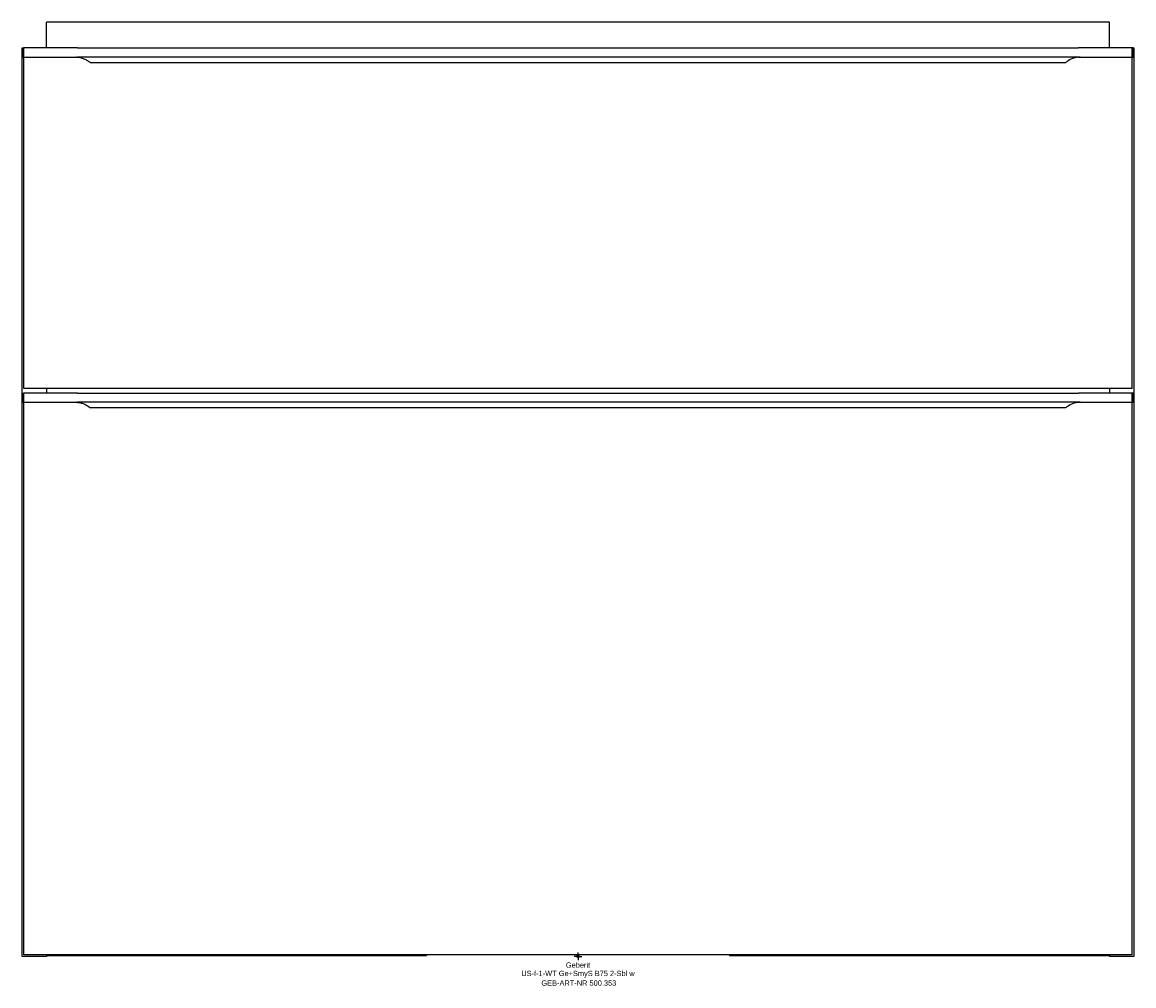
# Model space of a CAD drawing. Header units: millimetres. Extents: x -367 to 367, y -19 to 617.
import ezdxf
from ezdxf.enums import TextEntityAlignment as Align

# ---------------------------------------------------------------- set-up
doc = ezdxf.new("R2010")
doc.units = ezdxf.units.MM
doc.layers.get('0').update_dxf_attribs({"linetype": 'CONTINUOUS'})
for name, color, linetype, lineweight in [('Arbeitspunkt(DIN)', 7, 'CONTINUOUS', 25), ('GEB-ART-NR', 1, 'CONTINUOUS', 18), ('GEB-BEZUG', 2, 'CONTINUOUS', 25), ('GEB-TEXT', 5, 'CONTINUOUS', 18)]:
    doc.layers.add(name, color=color, linetype=linetype, lineweight=lineweight)
doc.layers.add('GEB-KONTUR-A', color=5, linetype='CONTINUOUS')
doc.styles.get("Standard").update_dxf_attribs({"font": 'arial.ttf'})

# ---------------------------------------------------------------- blocks, each defined once
blk = doc.blocks.new('Einfügepunkt')
at = {"layer": 'GEB-BEZUG'}
for p, q in [((-0.71, -0.71), (0.71, 0.71)), ((-0.71, 0.71), (0.71, -0.71))]:
    blk.add_line(p, q, dxfattribs=at)

msp = doc.modelspace()

# ---------------------------------------------------------------- linework, layer by layer
at = {"layer": 'Arbeitspunkt(DIN)', "ltscale": 25}
for q in [(-2.5, 0), (0, 2.5), (0, -2.5), (2.5, 0)]:
    msp.add_line((0, 0), q, dxfattribs=at)
at = {"layer": 'GEB-KONTUR-A', "ltscale": 25}
for p, q in [((-351, 600), (-351, 617)), ((351, 617), (-351, 617)), ((351, 600), (351, 617)), ((-367, 600), (-366.5, 600)), ((-367, 0), (-367, 600)), ((-366.5, 594), (-366.5, 600)), ((-366.5, 600), (-365.96, 600)), ((-365.96, 594), (-365.96, 600)), ((-330.5, 600), (-365.96, 600)), ((-330.5, 600), (330.5, 600)), ((365.96, 600), (330.5, 600)), ((365.96, 594), (365.96, 600)), ((366.5, 600), (365.96, 600)), ((366.5, 600), (367, 600)), ((366.5, 600), (366.5, 594)), ((367, 600), (367, 0)), ((-366.5, 594), (-365.96, 594)), ((-366, 375), (-366, 594)), ((-365.96, 594), (-330.5, 594)), ((330.5, 594), (-330.5, 594)), ((322, 590.25), (-322, 590.25)), ((330.5, 594), (365.96, 594)), ((365.96, 594), (366.5, 594)), ((366, 375), (366, 594)), ((366, 375), (-366, 375)), ((-351, 375), (-351, 372)), ((351, 375), (351, 372)), ((-366.5, 366), (-366.5, 372)), ((-366.5, 372), (-365.96, 372)), ((-365.96, 366), (-365.96, 372)), ((-330.5, 372), (-365.96, 372)), ((-330.5, 372), (330.5, 372)), ((365.96, 372), (330.5, 372)), ((365.96, 366), (365.96, 372)), ((366.5, 372), (365.96, 372)), ((366.5, 372), (366.5, 366)), ((-366.5, 366), (-365.96, 366)), ((-366, 1), (-366, 366)), ((-365.96, 366), (-330.5, 366)), ((330.5, 366), (-330.5, 366)), ((322, 362.25), (-322, 362.25)), ((330.5, 366), (365.96, 366)), ((365.96, 366), (366.5, 366)), ((366, 1), (366, 366)), ((366, 1), (-366, 1)), ((-351, 1), (-351, 0)), ((-351, 0.5), (-100, 0.5)), ((-100, 1), (-100, 0.5)), ((100, 1), (100, 0.5)), ((100, 0.5), (351, 0.5)), ((351, 1), (351, 0)), ((-351, 0), (-367, 0)), ((367, 0), (351, 0))]:
    msp.add_line(p, q, dxfattribs=at)
for centre, major_axis, ratio, start_param, end_param in [((-331.58, 587.96), (-0.08, -6.04), 0.28774, 3.137121, 3.145482), ((331.58, 587.96), (0.08, -6.04), 0.287741, 3.137703, 3.146064), ((-331.58, 359.96), (-0.08, -6.04), 0.28774, 3.137121, 3.145482), ((331.58, 359.96), (0.08, -6.04), 0.287741, 3.137703, 3.146064)]:
    msp.add_ellipse(centre, major_axis=major_axis, ratio=ratio, start_param=start_param, end_param=end_param, dxfattribs=at)
for points, knots in [([(-331.49, 594), (-331.49, 594), (-331.47, 594), (-331.44, 594), (-331.41, 594), (-331.34, 593.99), (-331.29, 593.99), (-331.12, 593.98), (-331, 593.98), (-330.62, 593.95), (-330.34, 593.92), (-329.43, 593.81), (-328.72, 593.68), (-327.26, 593.28), (-326.48, 593.01), (-324.9, 592.29), (-324.11, 591.84), (-322.91, 591), (-322.45, 590.64), (-322, 590.25)], [0.00732, 0.00732, 0.00732, 0.00732, 0.020264, 0.020264, 0.040527, 0.040527, 0.081054, 0.081054, 0.162109, 0.162109, 0.324217, 0.324217, 0.648435, 0.648435, 0.972652, 0.972652, 1.296869, 1.296869, 1.492881, 1.492881, 1.492881, 1.492881]), ([(331.49, 594), (331.49, 594), (331.47, 594), (331.44, 594), (331.42, 594), (331.34, 593.99), (331.29, 593.99), (331.11, 593.98), (330.97, 593.98), (330.54, 593.94), (330.2, 593.91), (329.13, 593.76), (328.3, 593.58), (326.24, 592.95), (324.86, 592.33), (323.03, 591.1), (322.5, 590.69), (322, 590.25)], [0.007285, 0.007285, 0.007285, 0.007285, 0.0192, 0.0192, 0.0384, 0.0384, 0.076801, 0.076801, 0.153602, 0.153602, 0.307203, 0.307203, 0.614406, 0.614406, 1.129467, 1.129467, 1.346029, 1.346029, 1.346029, 1.346029]), ([(-331.49, 366), (-331.49, 366), (-331.47, 366), (-331.44, 366), (-331.41, 366), (-331.34, 365.99), (-331.29, 365.99), (-331.12, 365.98), (-331, 365.98), (-330.62, 365.95), (-330.34, 365.92), (-329.43, 365.81), (-328.72, 365.68), (-327.26, 365.28), (-326.48, 365.01), (-324.9, 364.29), (-324.11, 363.84), (-322.91, 363), (-322.45, 362.64), (-322, 362.25)], [0.00732, 0.00732, 0.00732, 0.00732, 0.020264, 0.020264, 0.040527, 0.040527, 0.081054, 0.081054, 0.162109, 0.162109, 0.324217, 0.324217, 0.648435, 0.648435, 0.972652, 0.972652, 1.296869, 1.296869, 1.492881, 1.492881, 1.492881, 1.492881]), ([(331.49, 366), (331.49, 366), (331.47, 366), (331.44, 366), (331.42, 366), (331.34, 365.99), (331.29, 365.99), (331.11, 365.98), (330.97, 365.98), (330.54, 365.94), (330.2, 365.91), (329.13, 365.76), (328.3, 365.58), (326.24, 364.95), (324.86, 364.33), (323.03, 363.1), (322.5, 362.69), (322, 362.25)], [0.007285, 0.007285, 0.007285, 0.007285, 0.0192, 0.0192, 0.0384, 0.0384, 0.076801, 0.076801, 0.153602, 0.153602, 0.307203, 0.307203, 0.614406, 0.614406, 1.129467, 1.129467, 1.346029, 1.346029, 1.346029, 1.346029])]:
    msp.add_open_spline(points, degree=3, knots=knots, dxfattribs=at)

# ---------------------------------------------------------------- block references
at = {"ltscale": 25}
msp.add_blockref('Einfügepunkt', (0, 0), dxfattribs=at)

# ---------------------------------------------------------------- texts
at = {"layer": 'GEB-ART-NR'}
msp.add_text('GEB-ART-NR 500.353', height=3.5, dxfattribs=at).set_placement((0.55, -19.34), align=Align.CENTER)
at = {"layer": 'GEB-TEXT'}
for s, p in [('Geberit', (0, -7.5)), ('US-f-1-WT Ge+SmyS B75 2-Sbl w', (0, -13))]:
    msp.add_text(s, height=3.5, dxfattribs=at).set_placement(p, align=Align.CENTER)

doc.saveas('drawing.dxf')
